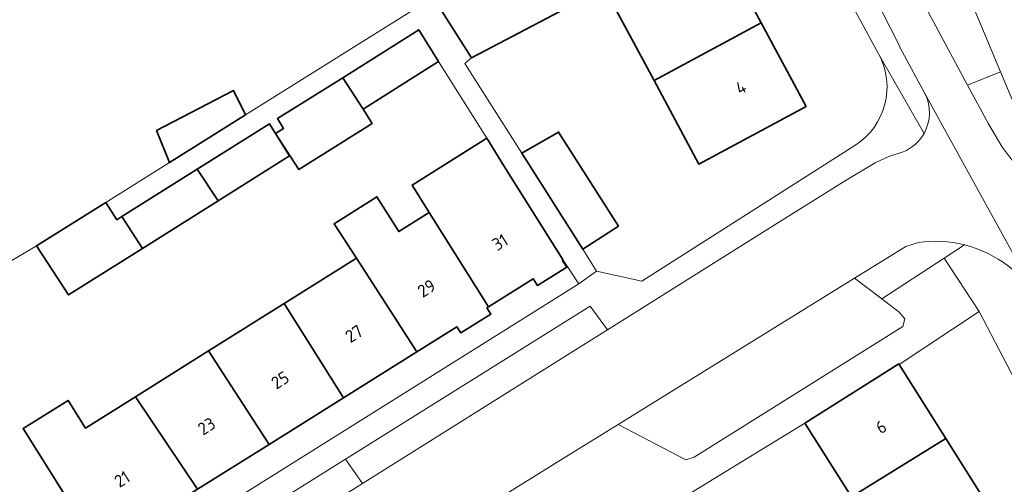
# Model space of a CAD drawing. Header units: metres. Extents: x 125158 to 132124, y 450612 to 454469.
# Tile 8 of 173: x 125322 to 125393, y 451150 to 451183. Entities that reach past the tile are written whole.
import ezdxf
from ezdxf.enums import TextEntityAlignment as Align

# ---------------------------------------------------------------- set-up
doc = ezdxf.new("R2010")
doc.units = ezdxf.units.M
for name, color, linetype, lineweight in [('B-XX-GR-BEPLANTING_CULTUUR_BODEMBEDEKKER-GV', 8, 'Continuous', 18), ('B-XX-GR-BEPLANTING_CULTUUR_HEESTERS-GV', 8, 'Continuous', 18), ('B-XX-OG-BEBOUWING-GV', 8, 'Continuous', 35), ('B-XX-OG-BEBOUWING-T18', 8, 'Continuous', 18), ('B-XX-OG-TERREIN_CULTUURSCHEIDING-GV', 8, 'Continuous', 18), ('B-XX-OG-WEG-GV', 8, 'Continuous', 18)]:
    doc.layers.add(name, color=color, linetype=linetype, lineweight=lineweight)
doc.styles.add('NLCS-ISO-M-T18', font='NLCS-ISO.ttf', dxfattribs={"height": 1.8})

msp = doc.modelspace()

# ---------------------------------------------------------------- linework, layer by layer
at = {"layer": 'B-XX-GR-BEPLANTING_CULTUUR_BODEMBEDEKKER-GV'}
for points in [[(125386.697, 451166.995), (125385.789, 451166.699)], [(125388.548, 451165.861), (125390.006, 451166.818)], [(125385.789, 451166.699), (125382.108, 451164.421)], [(125384.07, 451162.924), (125388.548, 451165.861)], [(125382.108, 451164.421), (125384.07, 451162.924)]]:
    msp.add_lwpolyline(points, dxfattribs=at)
msp.add_lwpolyline([(125364.325, 451160.708), (125363.078, 451162.398), (125345.472, 451151.391), (125346.69, 451149.642), (125361.838, 451159.149)], close=True, dxfattribs=at)
msp.add_arc((125387.897, 451158.405), 8.673, 75.92523, 97.95105, dxfattribs=at)
at = {"layer": 'B-XX-GR-BEPLANTING_CULTUUR_HEESTERS-GV'}
for points in [[(125402.834, 451164.18), (125393.56, 451176.982), (125392.604, 451179.277), (125390.236, 451178.312), (125391.732, 451175.525), (125392.697, 451173.898), (125395.293, 451170.44), (125396.286, 451169.028), (125397.655, 451166.601), (125399.876, 451162.476)], [(125336.648, 451143.34), (125346.69, 451149.642), (125345.472, 451151.391), (125335.397, 451145.092)]]:
    msp.add_lwpolyline(points, close=True, dxfattribs=at)
at = {"layer": 'B-XX-OG-BEBOUWING-GV'}
for points in [[(125358.008, 451189.103), (125350.876, 451186.069), (125351.786, 451184.629), (125354.542, 451180.268), (125360.897, 451183.611)], [(125367.672, 451178.641), (125375.384, 451182.803), (125372.158, 451188.818), (125364.435, 451184.675)], [(125375.384, 451182.803), (125367.672, 451178.641), (125370.894, 451172.635), (125378.616, 451176.777)], [(125346.732, 451176.58), (125352.173, 451179.999), (125350.739, 451182.281), (125345.271, 451178.845)], [(125345.271, 451178.845), (125340.582, 451175.898), (125341.019, 451175.202), (125340.437, 451174.836), (125342.114, 451172.246), (125347.378, 451175.553), (125346.732, 451176.58)], [(125331.881, 451175.04), (125332.81, 451172.742), (125338.279, 451176.168), (125337.405, 451177.932)], [(125336.303, 451169.982), (125341.444, 451173.213), (125340.428, 451174.83), (125339.99, 451175.526), (125334.799, 451172.264)], [(125365.122, 451168.162), (125360.806, 451174.936), (125358.149, 451173.407), (125362.54, 451166.517)], [(125351.499, 451169.144), (125355.765, 451162.358), (125358.982, 451164.374), (125359.282, 451163.895), (125361.397, 451165.22), (125361.096, 451165.699), (125361.141, 451165.727), (125356.876, 451172.514), (125355.63, 451174.497), (125350.257, 451171.121)], [(125334.799, 451172.264), (125329.369, 451168.852), (125330.854, 451166.558), (125336.303, 451169.982)], [(125329.369, 451168.852), (125329.012, 451168.628), (125328.23, 451169.873), (125323.23, 451166.742), (125325.544, 451163.221), (125330.854, 451166.558)], [(125346.252, 451165.856), (125350.609, 451159.126), (125353.486, 451160.929), (125353.764, 451160.486), (125355.927, 451161.829), (125355.645, 451162.283), (125355.765, 451162.358), (125351.499, 451169.144), (125349.306, 451167.77), (125347.734, 451170.279), (125344.643, 451168.341)], [(125341.066, 451162.606), (125345.329, 451155.817), (125350.609, 451159.126), (125346.252, 451165.856)], [(125335.621, 451159.193), (125339.977, 451152.463), (125345.329, 451155.817), (125341.066, 451162.606)], [(125330.358, 451155.895), (125330.414, 451155.81), (125334.824, 451149.233), (125339.977, 451152.463), (125335.621, 451159.193)], [(125378.532, 451153.999), (125381.879, 451148.682), (125388.676, 451152.874), (125385.31, 451158.222), (125385.29, 451158.253)], [(125334.824, 451149.233), (125330.414, 451155.81), (125330.358, 451155.895), (125326.75, 451153.634), (125325.501, 451155.627), (125322.266, 451153.595), (125326.182, 451147.361), (125327.87, 451148.422), (125329.466, 451145.875)], [(125385.201, 451143.404), (125391.998, 451147.597), (125388.676, 451152.874), (125381.879, 451148.682)]]:
    msp.add_lwpolyline(points, close=True, dxfattribs=at)
at = {"layer": 'B-XX-OG-TERREIN_CULTUURSCHEIDING-GV'}
for points in [[(125383.834, 451180.559), (125375.672, 451195.593), (125372.592, 451200.92), (125368.383, 451207.157), (125362.702, 451215.576), (125358.822, 451221.446), (125358.656, 451221.728), (125358.652, 451221.735), (125358.651, 451221.736), (125358.65, 451221.738), (125358.45, 451222.003), (125358.3, 451222.153), (125358.299, 451222.154), (125358.297, 451222.155), (125358.126, 451222.274)], [(125264.234, 451129.67), (125307.292, 451156.983), (125313.019, 451160.503), (125315.36, 451161.969), (125318.608, 451164.005), (125323.23, 451166.742), (125328.23, 451169.873), (125332.81, 451172.742), (125331.881, 451175.04), (125337.405, 451177.932), (125338.279, 451176.168), (125351.786, 451184.629), (125350.876, 451186.069), (125358.008, 451189.103), (125360.897, 451183.611), (125354.542, 451180.268), (125354.058, 451179.873), (125358.149, 451173.407), (125360.806, 451174.936), (125365.122, 451168.162), (125362.54, 451166.517), (125363.536, 451164.934), (125366.789, 451164.194), (125382.133, 451173.97)], [(125326.182, 451147.361), (125322.266, 451153.595), (125325.501, 451155.627), (125326.75, 451153.634), (125330.358, 451155.895), (125335.621, 451159.193), (125341.066, 451162.606), (125346.252, 451165.856), (125344.643, 451168.341), (125347.734, 451170.279), (125349.306, 451167.77), (125351.499, 451169.144), (125350.257, 451171.121), (125355.63, 451174.497), (125352.173, 451179.999), (125346.732, 451176.58), (125347.378, 451175.553), (125342.114, 451172.246), (125340.437, 451174.836), (125340.428, 451174.83), (125341.444, 451173.213), (125336.303, 451169.982), (125330.854, 451166.558), (125325.544, 451163.221), (125323.23, 451166.742), (125318.608, 451164.005)], [(125266.293, 451103.913), (125362.25, 451164.022), (125361.141, 451165.727), (125361.096, 451165.699), (125361.397, 451165.22), (125359.282, 451163.895), (125358.982, 451164.374), (125355.765, 451162.358), (125355.645, 451162.283), (125355.927, 451161.829), (125353.764, 451160.486), (125353.486, 451160.929), (125350.609, 451159.126), (125345.329, 451155.817), (125339.977, 451152.463), (125334.824, 451149.233)]]:
    msp.add_lwpolyline(points, dxfattribs=at)
for points in [[(125367.672, 451178.641), (125364.435, 451184.675), (125372.158, 451188.818), (125375.384, 451182.803), (125378.616, 451176.777), (125370.894, 451172.635)], [(125395.392, 451142.204), (125398.677, 451136.985), (125402.007, 451131.695), (125405.598, 451134.177), (125391.065, 451162.024), (125385.31, 451158.222), (125388.676, 451152.874), (125391.998, 451147.597)], [(125381.879, 451148.682), (125378.532, 451153.999), (125368.323, 451147.761), (125371.456, 451142.835), (125371.719, 451142.417), (125375.035, 451137.134), (125378.452, 451131.691), (125381.706, 451126.509), (125381.85, 451126.28), (125385.161, 451121.104), (125395.244, 451127.448), (125391.882, 451132.79), (125388.607, 451137.993), (125385.201, 451143.404)]]:
    msp.add_lwpolyline(points, close=True, dxfattribs=at)
msp.add_arc((125379.449, 451178.177), 4.99, 302.53523, 28.51419, dxfattribs=at)
at = {"layer": 'B-XX-OG-WEG-GV'}
for points in [[(125382.201, 451208.695), (125382.594, 451207.709), (125382.705, 451207.383), (125382.713, 451207.358), (125382.734, 451207.265), (125382.795, 451206.997), (125385.903, 451196.635), (125385.92, 451196.577), (125387.222, 451192.199), (125388.769, 451188.484), (125392.604, 451179.277), (125393.56, 451176.982), (125402.834, 451164.18), (125403.343, 451163.278), (125405.68, 451158.448)], [(125407.109, 451149.043), (125399.876, 451162.476), (125397.655, 451166.601), (125396.286, 451169.028), (125395.293, 451170.44), (125392.697, 451173.898), (125391.732, 451175.525), (125390.236, 451178.312), (125385.496, 451187.145), (125381.237, 451195.081), (125377.371, 451202.285), (125376.833, 451203.371), (125374.228, 451201.959), (125379.092, 451193.401), (125385.304, 451181.18), (125385.369, 451181.052), (125387.171, 451177.697), (125395.471, 451162.646), (125399.637, 451155.076), (125406.29, 451142.186)], [(125387.171, 451177.697), (125385.369, 451181.052), (125385.304, 451181.18), (125379.092, 451193.401), (125374.228, 451201.959), (125374.027, 451201.85), (125373.643, 451201.602), (125372.592, 451200.92), (125375.672, 451195.593), (125383.834, 451180.559), (125387.102, 451174.839)], [(125387.102, 451174.839), (125383.834, 451180.559)], [(125395.471, 451162.646), (125387.171, 451177.697)], [(125382.133, 451173.97), (125366.789, 451164.194)], [(125383.58, 451172.724), (125384.576, 451173.186)], [(125384.576, 451173.186), (125383.58, 451172.724)], [(125384.576, 451173.186), (125385.601, 451173.505)], [(125385.601, 451173.505), (125384.576, 451173.186)], [(125381.495, 451171.462), (125383.58, 451172.724)], [(125383.58, 451172.724), (125381.495, 451171.462)], [(125376.708, 451168.472), (125381.495, 451171.462)], [(125381.495, 451171.462), (125376.708, 451168.472)], [(125364.325, 451160.708), (125376.708, 451168.472)], [(125376.708, 451168.472), (125364.325, 451160.708)], [(125385.789, 451166.699), (125386.697, 451166.995)], [(125390.006, 451166.818), (125388.548, 451165.861)], [(125382.108, 451164.421), (125385.789, 451166.699)], [(125388.548, 451165.861), (125384.07, 451162.924)], [(125388.548, 451165.861), (125391.065, 451162.024)], [(125391.065, 451162.024), (125388.548, 451165.861)], [(125363.536, 451164.934), (125362.25, 451164.022)], [(125366.789, 451164.194), (125363.536, 451164.934)], [(125362.25, 451164.022), (125266.293, 451103.913)], [(125365.088, 451153.89), (125382.108, 451164.421)], [(125384.07, 451162.924), (125385.307, 451161.981)], [(125345.472, 451151.391), (125363.078, 451162.398)], [(125363.078, 451162.398), (125364.325, 451160.708)], [(125385.307, 451161.981), (125385.724, 451161.498)], [(125385.31, 451158.222), (125391.065, 451162.024)], [(125391.065, 451162.024), (125405.598, 451134.177)], [(125385.724, 451161.498), (125385.58, 451160.94)], [(125364.325, 451160.708), (125361.838, 451159.149)], [(125385.58, 451160.94), (125370.566, 451151.541)], [(125361.838, 451159.149), (125346.69, 451149.642)], [(125378.532, 451153.999), (125385.29, 451158.253)], [(125385.29, 451158.253), (125385.31, 451158.222)], [(125368.323, 451147.761), (125378.532, 451153.999)], [(125365.088, 451153.89), (125361.2, 451151.483)], [(125361.2, 451151.483), (125365.088, 451153.89)], [(125367.297, 451152.737), (125365.088, 451153.89)], [(125369.965, 451151.345), (125367.297, 451152.737)], [(125335.397, 451145.092), (125345.472, 451151.391)], [(125361.2, 451151.483), (125355.872, 451148.184)], [(125355.872, 451148.184), (125361.2, 451151.483)], [(125370.566, 451151.541), (125369.965, 451151.345)], [(125346.69, 451149.642), (125336.648, 451143.34)]]:
    msp.add_lwpolyline(points, dxfattribs=at)
for points in [[(125385.496, 451187.145), (125390.236, 451178.312), (125392.604, 451179.277), (125388.769, 451188.484)], [(125339.99, 451175.526), (125340.428, 451174.83), (125340.437, 451174.836), (125341.019, 451175.202), (125340.582, 451175.898), (125345.271, 451178.845), (125350.739, 451182.281), (125352.173, 451179.999), (125355.63, 451174.497), (125356.876, 451172.514), (125361.141, 451165.727), (125362.25, 451164.022), (125363.536, 451164.934), (125362.54, 451166.517), (125358.149, 451173.407), (125354.058, 451179.873), (125354.542, 451180.268), (125351.786, 451184.629), (125338.279, 451176.168), (125332.81, 451172.742), (125328.23, 451169.873), (125329.012, 451168.628), (125329.369, 451168.852), (125334.799, 451172.264)], [(125365.088, 451153.89), (125367.297, 451152.737), (125369.965, 451151.345), (125370.566, 451151.541), (125385.58, 451160.94), (125385.724, 451161.498), (125385.307, 451161.981), (125384.07, 451162.924), (125382.108, 451164.421)]]:
    msp.add_lwpolyline(points, close=True, dxfattribs=at)
at = {"layer": 'B-XX-OG-WEG-GV', "extrusion": (0, 0, -1)}
for centre, radius, start, end in [((-125379.449, 451178.177), 4.99, 151.48581, 237.46477), ((-125384.434, 451176.333), 3.058, 153.51736, 209.24866), ((-125384.434, 451176.329), 3.056, 209.18921, 247.55319), ((-125387.897, 451158.405), 8.673, 82.04895, 104.07477), ((-125387.9, 451158.394), 8.683, 104.03474, 150.68174)]:
    msp.add_arc(centre, radius, start, end, dxfattribs=at)
at = {"layer": 'B-XX-OG-WEG-GV'}
for centre, radius, start, end in [((125384.434, 451176.333), 3.058, 330.75134, 26.48264), ((125384.434, 451176.329), 3.056, 292.44681, 330.81079), ((125387.9, 451158.394), 8.683, 29.31826, 75.96526)]:
    msp.add_arc(centre, radius, start, end, dxfattribs=at)

# ---------------------------------------------------------------- texts
at = {"layer": 'B-XX-OG-BEBOUWING-T18', "style": 'NLCS-ISO-M-T18'}
for s, rotation, p in [('4', 28.2, (125373.918, 451178.132)), ('31', 32.1, (125356.59, 451167.006)), ('29', 32.1, (125351.305, 451163.692)), ('27', 32.1, (125346.087, 451160.423)), ('25', 32.1, (125340.771, 451157.091)), ('23', 32.1, (125335.474, 451153.771)), ('6', 32.2, (125384.013, 451153.713)), ('21', 32.1, (125329.396, 451149.962))]:
    msp.add_text(s, height=0.9, rotation=rotation, dxfattribs=at).set_placement(p, align=Align.MIDDLE_CENTER)

doc.saveas('drawing.dxf')
